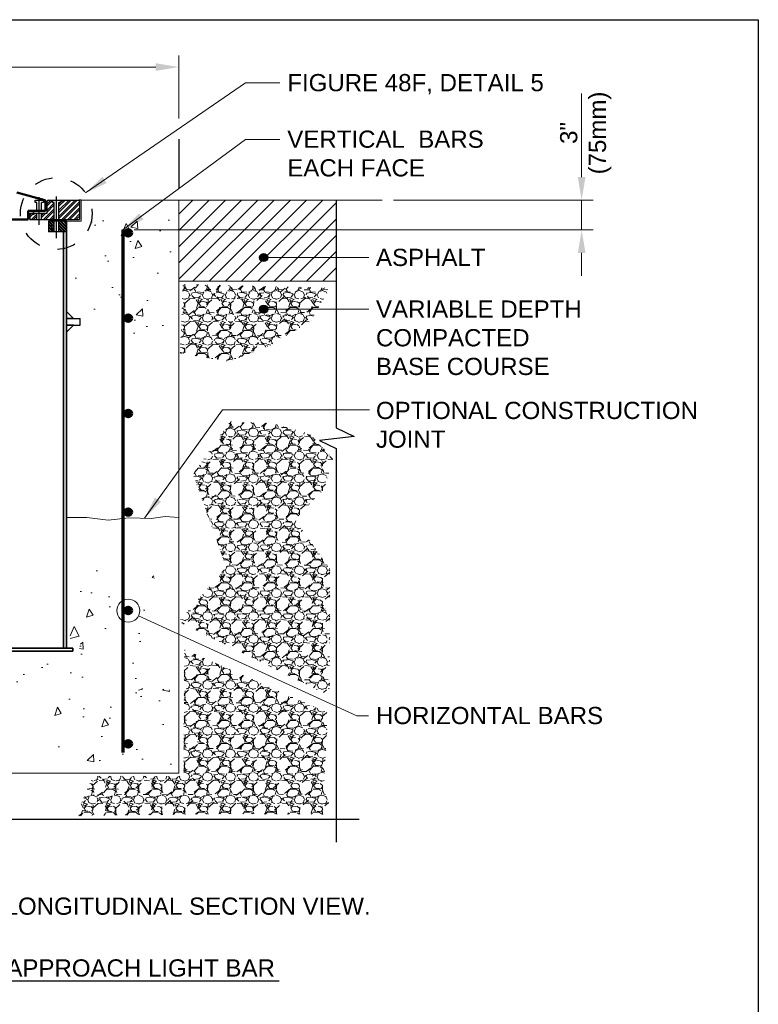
# Model space of a CAD drawing. Header units: inches. Extents: x 0 to 21.3, y 0 to 11.
# Tile 2 of 3: x 4.5 to 8.5, y 5.6 to 11. Entities that reach past the tile are written whole.
import ezdxf
from ezdxf.enums import TextEntityAlignment as Align

# ---------------------------------------------------------------- set-up
doc = ezdxf.new("R2010")
doc.units = ezdxf.units.IN
doc.header["$LTSCALE"] = 0.5
doc.header["$MEASUREMENT"] = 0
doc.header["$PDSIZE"] = 2
doc.linetypes.add('CENTER2', pattern=[1.125, 0.75, -0.125, 0.125, -0.125])
doc.linetypes.add('HIDDEN2', pattern=[0.1875, 0.125, -0.0625])
doc.layers.get('0').update_dxf_attribs({"linetype": 'CONTINUOUS', "lineweight": 35})
doc.layers.get('DEFPOINTS').update_dxf_attribs({"linetype": 'CONTINUOUS', "lineweight": 35})
for name, color, linetype, lineweight in [('C-PVMT-ASPH', 8, 'CONTINUOUS', 18), ('C-PVMT-CONC', 8, 'CONTINUOUS', 18), ('C-PVMT-PATT', 8, 'CONTINUOUS', 18), ('E-AFLD-LITE-APPR', 203, 'CONTINUOUS', 50), ('G-ANNO-PATT', 252, 'CONTINUOUS', 18), ('S-FABR-PL~~', 142, 'CONTINUOUS', 35), ('S-FSTN-MISC', 13, 'CONTINUOUS', 25), ('S-JNTS-EXPJ', 124, 'CONTINUOUS', 25), ('S-REIN-RBAR', 5, 'CONTINUOUS', 70)]:
    doc.layers.add(name, color=color, linetype=linetype, lineweight=lineweight)
for name, color, linetype in [('E-DETL-GRPH', 7, 'CONTINUOUS'), ('G-ANNO-DIMS', 7, 'CONTINUOUS'), ('G-ANNO-SYMB', 6, 'CONTINUOUS'), ('G-ANNO-TEXT', 7, 'CONTINUOUS'), ('G-ANNO-TTLB', 7, 'CONTINUOUS')]:
    doc.layers.add(name, color=color, linetype=linetype)
doc.styles.add('01-E-BLDG-1_1', font='arial.ttf', dxfattribs={"height": 0.09375})
doc.dimstyles.new('01-E-BLDG-1_1', dxfattribs={"dimtxt": 0.09375, "dimasz": 0.125, "dimexe": 0.0625, "dimexo": 0.0625, "dimgap": 0.0625, "dimtad": 1, "dimdec": 4, "dimzin": 3, "dimdsep": 46, "dimlunit": 4, "dimtxsty": '01-E-BLDG-1_1', "dimcen": 0.0625, "dimclrd": 1, "dimclre": 1, "dimclrt": 256, "dimazin": 0, "dimtfac": 1, "dimtdec": 4, "dimtmove": 1, "dimatfit": 3, "dimfxl": 1, "dimfrac": 2, "dimtolj": 1, "dimtzin": 3, "dimlwd": 0, "dimlwe": 0, "dimarcsym": 0})
pattern_1 = [(45, (0, 0), (-0.01657281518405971, 0.01657281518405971), []), (45, (0.0110485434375, 0), (-0.01657281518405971, 0.01657281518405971), [])]
pattern_2 = [(135, (0, 0), (-0.008286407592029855, -0.008286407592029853), []), (135, (3.382640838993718e-19, 0.00552427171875), (-0.008286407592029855, -0.008286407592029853), [])]
pattern_3 = [(228.012787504, (0.09, 0.125), (-1.000000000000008, -1.125), [0.016817, -1.664886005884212]), (184.969740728, (0.07875, 0.1125), (1.499999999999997, 0.1250000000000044), [0.0288585, -2.85699059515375]), (132.510447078, (0.05, 0.11), (1.250000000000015, -1.374999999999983), [0.0203485, -2.014504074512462]), (267.273689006, (0.00125, 0.07875), (0.125000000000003, 2.500000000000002), [0.02627975, -2.601694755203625]), (292.833654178, (0, 0.0525), (-0.6249999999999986, 1.500000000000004), [0.025769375, -2.551171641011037]), (357.273689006, (0.01, 0.02875), (-2.500000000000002, 0.1250000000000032), [0.02627975, -2.601694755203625]), (37.6942404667, (0.03625, 0.0275), (-1.625, -1.249999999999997), [0.034753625, -3.4406060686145]), (72.2553283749, (0.06375, 0.04875), (0.8750000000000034, 2.75), [0.03281099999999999, -3.248290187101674]), (121.429565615, (0.07375, 0.08), (-1.000000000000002, 1.624999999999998), [0.02636875, -2.610509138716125]), (175.236358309, (0.06, 0.1025), (1.374999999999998, -0.1250000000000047), [0.030104, -1.475095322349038]), (222.397437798, (0.03, 0.105), (-1.499999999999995, -1.374999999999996), [0.038931, -3.854171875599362]), (138.814074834, (0.125, 0.0775), (-0.8750000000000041, 0.75), [0.013287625, -1.315480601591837]), (171.46923439, (0.115, 0.08625), (1.625, -0.2499999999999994), [0.025279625, -2.502688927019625]), (225, (0.09, 0.09), (-1.387778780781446e-17, -0.1249999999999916), [0.017677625, -0.1590990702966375]), (203.198590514, (0.08125, 0.105), (0.6249999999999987, 0.2499999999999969), [0.00951975, -0.9424518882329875]), (291.801409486, (0.0725, 0.10125), (-0.1249999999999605, 0.3750000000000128), [0.013462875, -0.6596827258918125]), (30.96375653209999, (0.0775, 0.08875), (0.3750000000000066, 0.2499999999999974), [0.021866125, -0.7070028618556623]), (161.565051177, (0.09625, 0.1), (0.2500000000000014, -0.1249999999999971), [0.015811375, -0.3794733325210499]), (16.389540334, (0, 0.10125), (1.249999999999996, 0.3750000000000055), [0.02215, -2.192855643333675]), (70.3461759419, (0.02125, 0.1075), (-0.5000000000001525, -1.375000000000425), [0.018582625, -1.839675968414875]), (293.198590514, (0.09625, 0.125), (-0.2499999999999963, 0.6249999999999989), [0.019039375, -0.9329322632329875]), (343.610459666, (0.10375, 0.1075), (-1.249999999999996, 0.3750000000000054), [0.02215, -2.192855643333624]), (339.44395478, (0, 0.02375), (-0.6250000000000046, 0.2500000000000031), [0.02136, -1.046640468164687]), (294.775140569, (0.02, 0.01625), (-0.6250000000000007, 1.375), [0.01789725, -1.7718303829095]), (66.8014094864, (0.0975, 0), (0.2499999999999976, 0.6249999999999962), [0.019039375, -0.9329322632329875]), (17.3540246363, (0.105, 0.0175), (-1.624999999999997, -0.4999999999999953), [0.020953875, -2.07442795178]), (69.44395478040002, (0.03625, 0), (-0.2500000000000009, -0.6249999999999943), [0.01068, -1.057320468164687]), (101.309932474, (0.09, 0), (-0.1249999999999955, 0.5000000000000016), [0.00637375, -0.6310036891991]), (165.963756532, (0.08875, 0.00625), (0.3749999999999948, -0.1250000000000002), [0.025769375, -0.4896188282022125]), (186.009005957, (0.06375, 0.0125), (1.250000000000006, 0.1249999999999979), [0.02388125, -2.36424039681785]), (303.690067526, (0.0775, 0.0775), (-0.1249999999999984, 0.2499999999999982), [0.01802775, -0.432666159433]), (353.157226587, (0.0875, 0.0625), (2.125000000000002, -0.2500000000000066), [0.03147425, -3.115945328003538]), (60.9453959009, (0.11875, 0.05875), (-0.4999999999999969, -0.8749999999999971), [0.0128695, -1.274084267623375]), (90, (0.125, 0.07), (-0.125, 0.125), [0.0075, -0.1175]), (120.256437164, (0.06125, 0.01625), (0.5000000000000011, -0.875000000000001), [0.0173655, -1.719189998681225]), (48.01278750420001, (0.0525, 0.03125), (1, 1.124999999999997), [0.033634, -1.648069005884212]), (0, (0.075, 0.05625), (0.125, 0.125), [0.0325, -0.0925]), (325.3048464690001, (0.1075, 0.05625), (1.250000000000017, -0.8749999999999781), [0.01976425, -1.95665928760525]), (254.054604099, (0.12375, 0.045), (-0.1250000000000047, -0.5000000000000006), [0.01820025, -0.8918134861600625]), (207.645975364, (0.11875, 0.0275), (-2.374999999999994, -1.250000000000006), [0.029633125, -2.933684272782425]), (175.42607874, (0.0925, 0.01375), (-1.624999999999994, 0.1250000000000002), [0.031349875, -3.103634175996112])]
pattern_4 = [(72, (0, 0), (0.4303371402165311, 0.1315672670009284), [0.04687499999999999, -0.5156249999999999]), (17.00000000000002, (0, 0), (-0.2565150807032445, 0.4034020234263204), [0.03749999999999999, -0.4124999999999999]), (122.45144446, (0.03586142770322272, 0.01096393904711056), (0.1738220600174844, 0.5349692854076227), [0.03983762, -0.43821382]), (68.18419999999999, (-0.046825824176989, 0.1158979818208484), (0.6572084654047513, 0.1539555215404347), [0.0703125, -0.7734375]), (118.63563549, (0.007941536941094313, 0.1287275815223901), (0.3135576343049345, 0.7833234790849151), [0.05975646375, -0.6573210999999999]), (13.18416399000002, (-0.046825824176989, 0.1158979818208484), (0.3135576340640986, 0.783323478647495), [0.05625, -0.618750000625]), (43, (0.02282962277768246, 0.1103363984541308), (0.440166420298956, -0.09356026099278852), [0.046875, -0.515625]), (348.0000000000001, (0.02282962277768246, 0.1103363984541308), (-0.02877996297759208, 0.4771843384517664), [0.0375, -0.4125]), (93.45144473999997, (0.05951015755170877, 0.1025397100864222), (0.4113864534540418, 0.3836240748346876), [0.03983761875, -0.43821382]), (59.5, (0, 0), (-0.07089363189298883, 0.1957556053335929), [0, -0.4075, 0, -0.41875, 0, -0.4140625]), (29.5, (0, 0), (0.06010287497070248, 0.2901498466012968), [0, -0.23875, 0, -0.398125, 0, -0.1578125]), (349.5, (-0.129226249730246, -0.05221079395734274), (0.3146254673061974, 0.1119130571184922), [0, -0.15625, 0, -0.4875, 0, -0.646875]), (339.5, (-0.1871752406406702, -0.07562370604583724), (0.314513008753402, 0.1945506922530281), [0, -0.203125, 0, -0.32375, 0, -0.459375])]

# ---------------------------------------------------------------- blocks, each defined once
blk = doc.blocks.new('BREAK')
at = {"color": 0, "linetype": 'Continuous', "flags": 128}
blk.add_lwpolyline([(0, 0), (0.046625, 0.097375), (0.069125, -0.090125), (0.112375, 0)], dxfattribs=at)
blk = doc.blocks.new('*D11')
at = {"layer": 'DEFPOINTS', "color": 0, "transparency": 16777216}
for p in [(5.343320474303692, 10.74187692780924), (5.343320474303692, 10.3995453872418), (2.901596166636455, 10.01724110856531)]:
    blk.add_point(p, dxfattribs=at)
at = {"layer": 'G-ANNO-DIMS', "color": 1, "lineweight": 0, "transparency": 16777216}
for p, q in [((2.901596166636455, 10.07974110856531), (2.901596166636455, 10.80437692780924)), ((5.343320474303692, 10.4620453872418), (5.343320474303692, 10.80437692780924)), ((3.026596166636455, 10.74187692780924), (5.218320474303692, 10.74187692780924))]:
    blk.add_line(p, q, dxfattribs=at)
at = {"layer": 'G-ANNO-DIMS', "color": 1, "transparency": 16777216}
for points in [[(3.026596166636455, 10.76271026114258), (3.026596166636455, 10.72104359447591), (2.901596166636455, 10.74187692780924)], [(5.218320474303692, 10.76271026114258), (5.218320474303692, 10.72104359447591), (5.343320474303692, 10.74187692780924)]]:
    blk.add_solid(points, dxfattribs=at)
at = {"layer": 'G-ANNO-DIMS', "transparency": 16777216, "char_height": 0.09375, "attachment_point": 5, "style": '01-E-BLDG-1_1'}
for s, insert in [('\\A1;3\'-0"', (4.122458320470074, 10.85227512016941)), ('\\A1;(0.9M)', (4.122458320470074, 10.61792143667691))]:
    blk.add_mtext(s, dxfattribs=dict(at, insert=insert))
blk = doc.blocks.new('*D14')
at = {"layer": 'DEFPOINTS', "color": 0, "transparency": 16777216}
for p in [(6.450765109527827, 10.01724262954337), (5.039227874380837, 9.854164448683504), (7.537916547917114, 9.854164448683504)]:
    blk.add_point(p, dxfattribs=at)
at = {"layer": 'G-ANNO-DIMS', "color": 1, "lineweight": 0, "transparency": 16777216}
for p, q in [((7.537916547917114, 10.14224262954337), (7.537916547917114, 10.26724262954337)), ((6.513265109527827, 10.01724262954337), (7.600416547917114, 10.01724262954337)), ((7.537916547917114, 10.01724262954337), (7.537916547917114, 9.854164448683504)), ((5.101727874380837, 9.854164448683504), (7.600416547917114, 9.854164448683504)), ((7.537916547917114, 9.729164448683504), (7.537916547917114, 9.604164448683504))]:
    blk.add_line(p, q, dxfattribs=at)
at = {"layer": 'G-ANNO-DIMS', "color": 1, "transparency": 16777216}
for points in [[(7.517083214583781, 10.14224262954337), (7.558749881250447, 10.14224262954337), (7.537916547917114, 10.01724262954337)], [(7.51708321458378, 9.729164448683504), (7.558749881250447, 9.729164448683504), (7.537916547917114, 9.854164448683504)]]:
    blk.add_solid(points, dxfattribs=at)
at = {"layer": 'G-ANNO-DIMS', "transparency": 16777216, "insert": (7.559576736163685, 10.38284449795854), "char_height": 0.09375, "attachment_point": 5, "rotation": 90, "style": '01-E-BLDG-1_1'}
blk.add_mtext('\\A1;3"\\P(75mm)', dxfattribs=at)
blk = doc.blocks.new('G-TDT1')
at = {"linetype": 'ByBlock', "lineweight": -2}
h = blk.add_hatch(color=256, dxfattribs=at)
edge = h.paths.add_edge_path()
edge.add_arc((0, 0), 0.02220729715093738, 0, 360)
at = {"color": 0, "linetype": 'ByBlock', "lineweight": -2}
blk.add_circle((0, 0), 0.02220729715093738, dxfattribs=at)

msp = doc.modelspace()

# ---------------------------------------------------------------- hatches: boundary and pattern name
at = {"layer": 'C-PVMT-PATT'}
h = msp.add_hatch(dxfattribs=at)
h.set_pattern_fill('ANSI31', color=256, scale=0.5, style=0)
h.set_pattern_definition([(45, (0, 0), (-0.04419417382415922, 0.04419417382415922), [])])
h.paths.add_polyline_path([(6.200966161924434, 10.0172424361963), (5.343322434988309, 10.01724110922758), (5.343322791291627, 9.574831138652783), (6.200966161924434, 9.574831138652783)])
at = {"layer": 'G-ANNO-PATT'}
h = msp.add_hatch(dxfattribs=at)
h.set_pattern_fill('ANSI32', color=256, scale=0.0625)
h.set_pattern_definition(pattern_1)
h.paths.add_polyline_path([(4.665974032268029, 10.00467859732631), (4.656221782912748, 10.0046785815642), (4.656221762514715, 10.01724100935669), (4.631662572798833, 10.01724097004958, 0.4142052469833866), (4.626498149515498, 10.01207638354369), (4.626498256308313, 9.945809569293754), (4.596835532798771, 9.945809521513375), (4.596835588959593, 9.910861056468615), (4.66597418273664, 9.910861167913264)])
h = msp.add_hatch(dxfattribs=at)
h.set_pattern_fill('ANSI32', color=256, scale=0.0625)
h.set_pattern_definition(pattern_1)
h.paths.add_polyline_path([(4.803868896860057, 10.01207666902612, 0.4142135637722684), (4.798704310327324, 10.01724123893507), (4.700993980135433, 10.01724108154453), (4.700994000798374, 10.00467865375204), (4.691241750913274, 10.00467863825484), (4.691241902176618, 9.910861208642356), (4.803869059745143, 9.910861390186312)])
h = msp.add_hatch(dxfattribs=at)
h.set_pattern_fill('AR-CONC', color=256, scale=0.0625, angle=22)
h.set_pattern_definition(pattern_4)
h.paths.add_polyline_path([(5.31656561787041, 9.998479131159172), (5.305207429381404, 9.20372147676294), (5.142406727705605, 9.268059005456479), (4.915242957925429, 9.26427444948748), (4.881168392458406, 9.427010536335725), (4.752442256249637, 9.461071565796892), (4.775158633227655, 9.866019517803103), (4.866024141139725, 9.937926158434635), (4.866024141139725, 9.990910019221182)])
h = msp.add_hatch(dxfattribs=at)
h.set_pattern_fill('ANSI32', color=256, scale=0.0625)
h.set_pattern_definition(pattern_1)
h.paths.add_polyline_path([(4.571567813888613, 9.94580948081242), (4.558494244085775, 9.945809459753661), (4.556852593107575, 9.939242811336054), (4.547002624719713, 9.939242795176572), (4.545360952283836, 9.9458094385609), (4.532287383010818, 9.945809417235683), (4.53228743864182, 9.910860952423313), (4.571567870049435, 9.910861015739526)])
h = msp.add_hatch(dxfattribs=at)
h.set_pattern_fill('ANSI32', color=256, scale=0.03125, angle=90)
h.set_pattern_definition(pattern_2)
h.paths.add_polyline_path([(4.665974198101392, 9.902105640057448), (4.634382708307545, 9.902105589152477), (4.634382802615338, 9.843780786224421), (4.665974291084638, 9.843780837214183)])
h = msp.add_hatch(dxfattribs=at)
h.set_pattern_fill('ANSI32', color=256, scale=0.03125, angle=90)
h.set_pattern_definition(pattern_2)
h.paths.add_polyline_path([(4.732530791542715, 9.902105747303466), (4.691241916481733, 9.902105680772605), (4.691242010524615, 9.843780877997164), (4.732531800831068, 9.843780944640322)])
h = msp.add_hatch(dxfattribs=at)
h.set_pattern_fill('GRAVEL', color=256, scale=0.125)
h.set_pattern_definition(pattern_3)
h.paths.add_polyline_path([(5.365861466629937, 9.558863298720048), (6.16592206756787, 9.53818030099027), (6.062465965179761, 9.358927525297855), (5.841759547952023, 9.224487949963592), (5.61415615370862, 9.138308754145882), (5.352067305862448, 9.183121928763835)])
h = msp.add_hatch(dxfattribs=at)
h.set_pattern_fill('GRAVEL', color=256, scale=0.125)
h.set_pattern_definition(pattern_3)
h.paths.add_polyline_path([(6.059017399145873, 8.741884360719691), (6.183164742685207, 8.607444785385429), (6.135142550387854, 8.44212773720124), (5.976170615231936, 8.27590542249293), (6.166320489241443, 8.007764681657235), (6.164936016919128, 7.316792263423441), (5.343323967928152, 7.720560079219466), (5.602604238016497, 8.016079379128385), (5.422273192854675, 8.523599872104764), (5.621310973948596, 8.808516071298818), (5.852105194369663, 8.80048622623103)])
h = msp.add_hatch(dxfattribs=at)
h.set_pattern_fill('AR-CONC', color=256, scale=0.0625, angle=22)
h.set_pattern_definition(pattern_4)
h.paths.add_polyline_path([(4.756228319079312, 8.01915411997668), (4.752442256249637, 7.595283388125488), (4.809233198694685, 7.599067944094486), (4.794088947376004, 7.527161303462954), (4.188318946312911, 7.519592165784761), (4.597213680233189, 7.303872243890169), (4.691865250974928, 7.167628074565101), (5.089401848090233, 7.349286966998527), (5.252202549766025, 7.674759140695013), (5.210555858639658, 7.969954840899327)])
h = msp.add_hatch(dxfattribs=at)
h.set_pattern_fill('GRAVEL', color=256, scale=0.125)
h.set_pattern_definition(pattern_3)
h.paths.add_polyline_path([(4.876200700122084, 6.878918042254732), (5.370479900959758, 6.878918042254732), (5.374541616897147, 7.568342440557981), (5.720319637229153, 7.415612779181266), (6.15611430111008, 7.222916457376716), (6.132371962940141, 6.806514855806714), (6.183443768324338, 6.670007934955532), (5.634781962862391, 6.673050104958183), (4.783523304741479, 6.662756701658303)])
h = msp.add_hatch(dxfattribs=at)
h.set_pattern_fill('AR-CONC', color=256, scale=0.0625, angle=22)
h.set_pattern_definition([(72, (0, 0.3407744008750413), (0.4303371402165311, 0.1315672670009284), [0.04687499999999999, -0.5156249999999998]), (17.00000000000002, (0, 0.3407744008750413), (-0.2565150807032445, 0.4034020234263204), [0.03749999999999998, -0.4124999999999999]), (122.45144446, (0.03586142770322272, 0.3517383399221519), (0.1738220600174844, 0.5349692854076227), [0.03983762, -0.43821382]), (68.18419999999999, (-0.046825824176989, 0.4566723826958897), (0.6572084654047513, 0.1539555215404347), [0.0703125, -0.7734375]), (118.63563549, (0.007941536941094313, 0.4695019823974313), (0.3135576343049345, 0.7833234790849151), [0.05975646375, -0.6573210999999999]), (13.18416399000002, (-0.046825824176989, 0.4566723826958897), (0.3135576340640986, 0.783323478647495), [0.05625, -0.618750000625]), (43, (0.02282962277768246, 0.4511107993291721), (0.440166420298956, -0.09356026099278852), [0.046875, -0.515625]), (348.0000000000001, (0.02282962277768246, 0.4511107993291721), (-0.02877996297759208, 0.4771843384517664), [0.0375, -0.4125]), (93.45144473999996, (0.05951015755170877, 0.4433141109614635), (0.4113864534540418, 0.3836240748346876), [0.03983761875, -0.43821382]), (59.5, (0, 0.3407744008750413), (-0.07089363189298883, 0.1957556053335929), [0, -0.4075, 0, -0.41875, 0, -0.4140625]), (29.5, (0, 0.3407744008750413), (0.06010287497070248, 0.2901498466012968), [0, -0.23875, 0, -0.398125, 0, -0.1578125]), (349.5, (-0.129226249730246, 0.2885636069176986), (0.3146254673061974, 0.1119130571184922), [0, -0.15625, 0, -0.4875, 0, -0.646875]), (339.5, (-0.1871752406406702, 0.2651506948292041), (0.314513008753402, 0.1945506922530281), [0, -0.203125, 0, -0.32375, 0, -0.459375])])
h.paths.add_polyline_path([(5.320351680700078, 7.345666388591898), (5.305207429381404, 6.914226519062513), (4.797875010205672, 6.906657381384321), (4.487417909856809, 7.194283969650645), (4.82059138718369, 7.205637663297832), (5.161337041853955, 7.364589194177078)])
at = {"layer": 'S-FSTN-MISC'}
msp.add_hatch(color=256, dxfattribs=at).paths.add_polyline_path([(4.547057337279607, 9.944988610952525, 1), (4.556797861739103, 9.944988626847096, 1)])
at = {"layer": 'S-REIN-RBAR'}
h = msp.add_hatch(color=256, dxfattribs=at)
edge = h.paths.add_edge_path()
edge.add_arc((5.068630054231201, 9.838267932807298), 0.01787115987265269, 0, 360)
h = msp.add_hatch(color=256, dxfattribs=at)
edge = h.paths.add_edge_path()
edge.add_arc((5.068631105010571, 9.374023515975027), 0.01787115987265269, 0, 360)
h = msp.add_hatch(color=256, dxfattribs=at)
edge = h.paths.add_edge_path()
edge.add_arc((5.068631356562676, 8.85409778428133), 0.01787115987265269, 0, 360)
h = msp.add_hatch(color=256, dxfattribs=at)
edge = h.paths.add_edge_path()
edge.add_arc((5.068631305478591, 8.31744953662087), 0.01787115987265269, 0, 360)
h = msp.add_hatch(color=256, dxfattribs=at)
edge = h.paths.add_edge_path()
edge.add_arc((5.068632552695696, 7.780353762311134), 0.01787115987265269, 0, 360)
h = msp.add_hatch(color=256, dxfattribs=at)
edge = h.paths.add_edge_path()
edge.add_arc((5.068635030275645, 7.054194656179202), 0.01787115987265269, 0, 360)

# ---------------------------------------------------------------- linework, layer by layer
at = {"layer": 'C-PVMT-ASPH'}
msp.add_line((6.450765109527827, 10.01724262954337), (5.343322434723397, 10.01724110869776), dxfattribs=at)
at = {"layer": 'C-PVMT-CONC'}
for p, q in [((4.812624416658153, 10.01724126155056), (4.812624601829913, 9.902105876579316)), ((4.812624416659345, 10.01724052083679), (5.343322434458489, 10.01724124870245)), ((4.812624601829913, 9.902105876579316), (4.732530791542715, 9.902105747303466))]:
    msp.add_line(p, q, dxfattribs=at)
at = {"layer": 'E-AFLD-LITE-APPR'}
for p, q in [((4.613851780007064, 10.01714210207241), (4.461855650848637, 10.05786576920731)), ((4.617742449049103, 10.01207180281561), (4.617742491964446, 9.959090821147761)), ((4.617742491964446, 9.959090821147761), (4.523537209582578, 9.959090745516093)), ((4.523537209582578, 9.959090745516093), (4.523537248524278, 9.91086095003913)), ((3.721625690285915, 9.910860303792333), (4.523537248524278, 9.91086095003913))]:
    msp.add_line(p, q, dxfattribs=at)
msp.add_arc((4.61249331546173, 10.01207179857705), 0.005249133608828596, 4.610377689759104e-05, 75.00125698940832, dxfattribs=at)
at = {"layer": 'E-DETL-GRPH', "linetype": 'HIDDEN2'}
msp.add_circle((4.676624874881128, 9.943719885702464), 0.1952912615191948, dxfattribs=at)
at = {"layer": 'G-ANNO-DIMS', "color": 1, "lineweight": 0}
msp.add_line((7.537916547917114, 10.26724262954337), (7.537916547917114, 10.59829687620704), dxfattribs=at)
at = {"layer": 'G-ANNO-DIMS', "color": 1}
msp.add_line((5.343320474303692, 10.34836518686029), (5.343320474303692, 10.07950029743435), dxfattribs=at)
at = {"layer": 'G-ANNO-DIMS', "linetype": 'CENTER2'}
for p, q in [((4.584201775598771, 9.882338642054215), (4.584201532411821, 10.03322533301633)), ((4.678608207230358, 9.80891143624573), (4.678607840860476, 10.03615712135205))]:
    msp.add_line(p, q, dxfattribs=at)
at = {"layer": 'G-ANNO-DIMS', "color": 1, "lineweight": 0}
msp.add_circle((5.068632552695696, 7.780353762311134), 0.06253972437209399, dxfattribs=at)
at = {"layer": 'G-ANNO-PATT'}
for p, q in [((5.343320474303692, 10.01724124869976), (5.343325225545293, 6.893812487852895)), ((5.343325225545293, 6.893812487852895), (2.901841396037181, 6.893810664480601))]:
    msp.add_line(p, q, dxfattribs=at)
msp.add_lwpolyline([(5.343318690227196, 9.574831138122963), (6.200765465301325, 9.574831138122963)], dxfattribs=at)
at = {"layer": 'G-ANNO-PATT', "flags": 128}
msp.add_lwpolyline([(5.343324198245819, 8.287859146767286), (5.269846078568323, 8.292906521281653), (5.194215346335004, 8.281881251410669), (5.07131538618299, 8.286606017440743), (4.959444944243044, 8.274005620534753), (4.842847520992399, 8.288180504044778), (4.732558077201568, 8.288180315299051)], dxfattribs=at)
at = {"layer": 'G-ANNO-SYMB'}
for p, q in [((6.200966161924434, 10.0172424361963), (6.200966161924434, 8.776351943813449)), ((6.200966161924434, 8.663976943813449), (6.200966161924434, 6.518811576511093)), ((4.197737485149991, 6.643811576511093), (6.325966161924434, 6.643811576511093))]:
    msp.add_line(p, q, dxfattribs=at)
at = {"layer": 'G-ANNO-TEXT', "linetype": 'Continuous', "lineweight": 30}
msp.add_line((2.378163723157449, 5.762668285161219), (5.890649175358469, 5.762668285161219), dxfattribs=at)
at = {"layer": 'G-ANNO-TTLB'}
msp.add_lwpolyline([(0, 10.99999989), (8.499999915, 10.99999989), (8.499999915, 0), (0, 0)], close=True, dxfattribs=at)
at = {"layer": 'S-FABR-PL~~'}
for p, q in [((4.732571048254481, 7.575749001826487), (4.732530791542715, 9.902105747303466)), ((4.716116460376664, 7.57574898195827), (4.716319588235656, 9.843780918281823)), ((3.47781751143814, 7.575745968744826), (4.767348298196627, 7.575748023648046)), ((4.76734832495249, 7.559293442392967), (4.767348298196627, 7.575748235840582)), ((3.47781752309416, 7.559291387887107), (4.76734832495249, 7.559293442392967))]:
    msp.add_line(p, q, dxfattribs=at)
at = {"layer": 'S-FSTN-MISC'}
for p, q in [((4.571567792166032, 9.959090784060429), (4.571567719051, 10.00467844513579)), ((4.596835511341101, 9.959090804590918), (4.596835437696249, 10.00467848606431)), ((4.626498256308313, 9.945809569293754), (4.626498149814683, 10.01207638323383)), ((4.631662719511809, 10.01724027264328), (4.656221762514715, 10.01724100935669)), ((4.66597418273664, 9.910861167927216), (4.665974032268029, 10.00467859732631)), ((4.691241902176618, 9.91086120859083), (4.691241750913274, 10.00467863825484)), ((4.700993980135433, 10.01724108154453), (4.798704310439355, 10.01724123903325)), ((4.803868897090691, 10.01207666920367), (4.803869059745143, 9.910861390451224)), ((4.532287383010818, 9.945809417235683), (4.545360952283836, 9.9458094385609)), ((4.532287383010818, 9.945809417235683), (4.53228743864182, 9.910860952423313)), ((4.545360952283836, 9.9458094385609), (4.547002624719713, 9.939242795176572)), ((4.556852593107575, 9.939242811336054), (4.547002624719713, 9.939242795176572)), ((4.556852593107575, 9.939242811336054), (4.558494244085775, 9.945809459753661)), ((4.558494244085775, 9.945809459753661), (4.626498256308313, 9.945809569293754)), ((4.571567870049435, 9.910861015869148), (4.571567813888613, 9.945809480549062)), ((4.596835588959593, 9.910861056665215), (4.596835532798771, 9.945809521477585)), ((4.53228743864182, 9.910860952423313), (4.803869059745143, 9.910861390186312)), ((4.732530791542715, 9.902105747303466), (4.634382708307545, 9.902105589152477)), ((4.634382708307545, 9.902105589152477), (4.634382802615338, 9.843780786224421)), ((4.665974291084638, 9.843780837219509), (4.665974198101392, 9.902105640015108)), ((4.691242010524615, 9.84378087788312), (4.691241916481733, 9.902105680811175)), ((4.732531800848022, 9.843780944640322), (4.634382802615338, 9.843780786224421)), ((4.732951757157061, 9.372429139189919), (4.807605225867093, 9.3724292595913)), ((4.732951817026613, 9.335100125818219), (4.807605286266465, 9.335100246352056)), ((4.807605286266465, 9.335100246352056), (4.807605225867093, 9.3724292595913))]:
    msp.add_line(p, q, dxfattribs=at)
for points in [[(4.571567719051, 10.0046784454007), (4.561815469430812, 10.00467842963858), (4.561815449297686, 10.01724085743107), (4.606587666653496, 10.01724092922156), (4.606587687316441, 10.00467850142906), (4.596835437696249, 10.00467848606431)], [(4.665974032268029, 10.00467859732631), (4.656221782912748, 10.0046785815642), (4.656221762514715, 10.01724100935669), (4.700993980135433, 10.01724108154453), (4.700994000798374, 10.00467865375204), (4.691241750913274, 10.00467863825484)]]:
    msp.add_lwpolyline(points, dxfattribs=at)
for points in [[(4.732951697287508, 9.409755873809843), (4.770276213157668, 9.372429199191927), (4.732951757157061, 9.372429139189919)], [(4.732951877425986, 9.297773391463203), (4.770276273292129, 9.335100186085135), (4.732951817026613, 9.335100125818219)]]:
    msp.add_lwpolyline(points, close=True, dxfattribs=at)
msp.add_circle((4.551927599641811, 9.94498861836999), 0.004870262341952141, dxfattribs=at)
for centre, start, end in [((4.631662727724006, 10.01207639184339), 90.00009220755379, 180.0000922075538), ((4.798704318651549, 10.01207666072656), 9.220755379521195e-05, 90.00009220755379)]:
    msp.add_arc(centre, 0.005164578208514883, start, end, dxfattribs=at)
at = {"layer": 'S-JNTS-EXPJ'}
msp.add_line((4.812624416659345, 10.01724052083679), (4.798704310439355, 10.01724052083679), dxfattribs=at)
at = {"layer": 'S-REIN-RBAR'}
msp.add_line((5.039227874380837, 9.854164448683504), (5.039231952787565, 7.006593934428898), dxfattribs=at)
for centre in [(5.068630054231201, 9.838267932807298), (5.068631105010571, 9.374023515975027), (5.068631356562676, 8.85409778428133), (5.068631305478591, 8.31744953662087), (5.068632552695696, 7.780353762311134), (5.068635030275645, 7.054194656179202)]:
    msp.add_circle(centre, 0.01787115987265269, dxfattribs=at)

# ---------------------------------------------------------------- block references
at = {"layer": 'G-ANNO-SYMB', "rotation": 270}
msp.add_blockref('BREAK', (6.200966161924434, 8.776351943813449), dxfattribs=at)
at = {"layer": 'G-ANNO-TEXT'}
for p in [(5.806317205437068, 9.703979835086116), (5.806317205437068, 9.422611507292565)]:
    msp.add_blockref('G-TDT1', p, dxfattribs=at)

# ---------------------------------------------------------------- texts
at = {"layer": 'G-ANNO-TEXT', "style": '01-E-BLDG-1_1'}
msp.add_text('IN-PAVEMENT HIGH INTENSITY APPROACH LIGHT BAR', height=0.09375, dxfattribs=at).set_placement((2.389458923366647, 5.758339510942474), align=Align.BOTTOM_LEFT)
at = {"layer": 'G-ANNO-TEXT', "char_height": 0.09375, "attachment_point": 1, "rotation": 359.99999999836, "style": '01-E-BLDG-1_1'}
for s, insert, width in [('FIGURE 48F, DETAIL 5', (5.934751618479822, 10.7038749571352), 1.76929761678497), ('VERTICAL  BARS EACH FACE', (5.934751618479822, 10.39594821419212), 1.342313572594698), ('ASPHALT', (6.417748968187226, 9.75163123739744), 0.7373229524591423), ('VARIABLE DEPTH COMPACTED BASE COURSE', (6.417748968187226, 9.470262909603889), 1.216593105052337), ('OPTIONAL CONSTRUCTION JOINT', (6.417748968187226, 8.917884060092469), 1.846245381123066), ('HORIZONTAL BARS', (6.417748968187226, 7.255513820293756), 1.796084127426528), ('TRANSVERSE SECTION VIEW SIMILAR TO LONGITUDINAL SECTION VIEW.', (1.703055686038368, 6.21695132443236), 4.766448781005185)]:
    msp.add_mtext(s, dxfattribs=dict(at, insert=insert, width=width))

# ---------------------------------------------------------------- dimensions: what is measured, and where the dimension line sits
at = {"layer": 'G-ANNO-DIMS'}
dim = msp.add_linear_dim(base=(5.343320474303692, 10.74187692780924), p1=(2.901596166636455, 10.01724110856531), p2=(5.343320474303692, 10.3995453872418), text='3\'-0"\\X(0.9M)', dimstyle='01-E-BLDG-1_1', dxfattribs=at)
dim.commit()
dim.dimension.update_dxf_attribs({"geometry": '*D11', "text_midpoint": (4.122458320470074, 10.74187692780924)})
dim = msp.add_linear_dim(base=(7.537916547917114, 9.854164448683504), p1=(6.450765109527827, 10.01724262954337), p2=(5.039227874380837, 9.854164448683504), angle=90, text='3"\\X(75mm)', dimstyle='01-E-BLDG-1_1', dxfattribs=at)
dim.commit()
dim.dimension.update_dxf_attribs({"geometry": '*D14', "text_midpoint": (7.559576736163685, 10.38284449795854), "dimtype": 160})

# ---------------------------------------------------------------- leaders
at = {"layer": 'G-ANNO-TEXT'}
for points in [[(4.836556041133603, 10.05579440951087, -0.02362949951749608), (5.706875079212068, 10.6553887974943, -0.02362949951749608), (5.89417323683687, 10.6553887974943, -0.02362949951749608)], [(5.039227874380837, 9.854164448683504, -0.02362949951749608), (5.706875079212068, 10.34746205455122, -0.02362949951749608), (5.89417323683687, 10.34746205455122, -0.02362949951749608)]]:
    msp.add_leader(points, dimstyle='01-E-BLDG-1_1', dxfattribs=at)
for points, override in [([(5.806317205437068, 9.703979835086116), (6.378322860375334, 9.703979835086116)], {"dimldrblk": 'None'}), ([(5.806317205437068, 9.422611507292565), (6.378322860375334, 9.422611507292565)], {"dimldrblk": 'None'}), ([(5.157598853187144, 8.28328893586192), (5.582603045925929, 8.873785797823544), (6.382151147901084, 8.873785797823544)], {"dimgap": 0.0625, "dimtad": 0}), ([(5.124753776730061, 7.752756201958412, -0.02362949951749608), (6.314255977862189, 7.207027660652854, -0.02362949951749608), (6.377170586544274, 7.207027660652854, -0.02362949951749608)], {"dimldrblk": 'None'})]:
    msp.add_leader(points, dimstyle='01-E-BLDG-1_1', override=override, dxfattribs=at)

doc.saveas('drawing.dxf')
